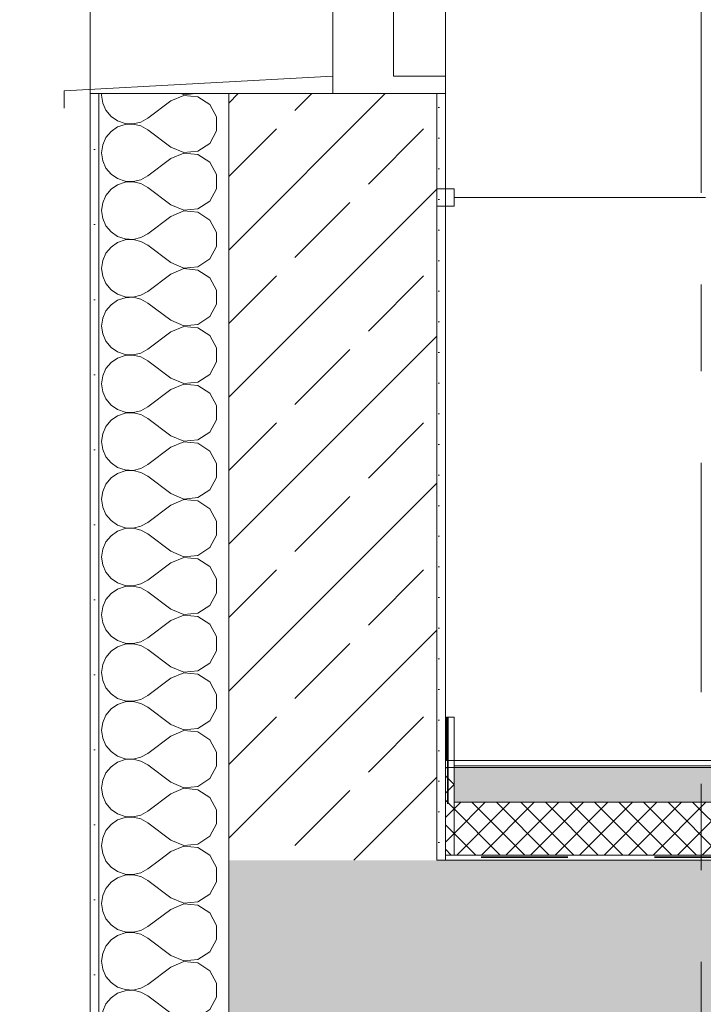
# Model space of a CAD drawing. Header units: metres. Extents: x -17.8 to 3.6, y -5.9 to 16.3.
# Tile 15 of 77: x -13.936 to -13.147, y 3.084 to 4.22. Entities that reach past the tile are written whole.
import ezdxf

# ---------------------------------------------------------------- set-up
doc = ezdxf.new("R2010")
doc.units = ezdxf.units.M
doc.header["$MEASUREMENT"] = 0
for name, pattern in [('Strichlinie doppelt', [0.546806, 0.264583, -0.105833, 0.070556, -0.105833]), ('Strichlinie eng', [0.115, 0.075, -0.04]), ('Wipeout_Contour', [1, 0, -1])]:
    doc.linetypes.add(name, pattern=pattern)
for name, color, linetype in [('152 - Bemaßung_ Beschriftung.Ausbau', 7, 'Continuous'), ('301 - Elemente.Linie', 7, 'Continuous'), ('451 - Universal.Achsen Raster', 7, 'Continuous'), ('603 - Struktur.Bodenplatte_ Decke Roh', 7, 'Continuous'), ('604 - Struktur.Wand Aussen', 7, 'Continuous'), ('605 - Struktur.Wand Innen', 7, 'Continuous'), ('650 - Abdeckung.Fußboden Aufbau', 7, 'Continuous')]:
    doc.layers.add(name, color=color, linetype=linetype)
doc.styles.add('ERSTELLTER_STIL_1', font='txt')
doc.dimstyles.new('ERSTELLTER_STIL__1', dxfattribs={"dimtxt": 0.1, "dimasz": 0.0532, "dimexe": 0.18, "dimexo": 0.0625, "dimgap": 0, "dimtad": 1, "dimzin": 0, "dimdsep": 46, "dimtxsty": 'ERSTELLTER_STIL_1', "dimblk": 'ARROWHEAD_2', "dimblk1": 'ARROWHEAD_2', "dimblk2": 'ARROWHEAD_2', "dimcen": 0.09, "dimse1": 1, "dimse2": 1, "dimclrd": 7, "dimclre": 7, "dimclrt": 7, "dimazin": 0, "dimtfac": 1, "dimtdec": 4, "dimtmove": 0, "dimatfit": 3, "dimfxl": 1, "dimtolj": 1, "dimtzin": 0, "dimarcsym": 0})
pattern_1 = [(45, (0, 0), (-0.014142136, 0.014142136), []), (135, (0, 0), (0.014142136, 0.014142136), [])]
pattern_2 = [(0, (0, 0), (0, 0.08660254), [0, -0.05]), (0, (0.025, 0.0433), (0, 0.08660254), [0, -0.05])]
pattern_3 = [(45, (0, 0), (-0.0848528, 0.0848528), []), (45, (-0.04243, 0.04243), (-0.0848528, 0.0848528), [0.09, -0.03])]

# ---------------------------------------------------------------- blocks, each defined once
blk = doc.blocks.new('*X2')
at = {"layer": '604 - Struktur.Wand Aussen', "color": 7, "linetype": 'Continuous', "lineweight": 5}
for p, q in [((-13.8371, 3.25), (-13.8367, 3.2491)), ((-13.8367, 3.2491), (-13.8308, 3.2421)), ((-13.8308, 3.2421), (-13.8232, 3.2369)), ((-13.7964, 3.2355), (-13.7883, 3.24)), ((-13.775, 3.25), (-13.7883, 3.24)), ((-13.7093, 3.2415), (-13.7139, 3.25)), ((-13.7093, 3.2252), (-13.7093, 3.2415)), ((-13.8232, 3.2298), (-13.8308, 3.2246)), ((-13.8232, 3.2369), (-13.8145, 3.2339)), ((-13.8145, 3.2328), (-13.8232, 3.2298)), ((-13.8145, 3.2339), (-13.8053, 3.2335)), ((-13.8053, 3.2332), (-13.8145, 3.2328)), ((-13.8053, 3.2335), (-13.7964, 3.2355)), ((-13.7964, 3.2311), (-13.8053, 3.2332)), ((-13.7883, 3.2267), (-13.7964, 3.2311)), ((-13.8367, 3.2175), (-13.8404, 3.2091)), ((-13.8308, 3.2246), (-13.8367, 3.2175)), ((-13.7617, 3.2067), (-13.7883, 3.2267)), ((-13.717, 3.2109), (-13.7093, 3.2252)), ((-13.8404, 3.2091), (-13.8417, 3.2)), ((-13.7617, 3.2067), (-13.7467, 3.2004)), ((-13.7305, 3.2019), (-13.717, 3.2109)), ((-13.8417, 3.2), (-13.8404, 3.1909)), ((-13.7467, 3.1996), (-13.7617, 3.1933)), ((-13.7467, 3.2004), (-13.7305, 3.2019)), ((-13.7305, 3.1981), (-13.7467, 3.1996)), ((-13.717, 3.1891), (-13.7305, 3.1981)), ((-13.8404, 3.1909), (-13.8367, 3.1825)), ((-13.7617, 3.1933), (-13.7883, 3.1733)), ((-13.7093, 3.1748), (-13.717, 3.1891)), ((-13.8367, 3.1825), (-13.8308, 3.1754)), ((-13.8308, 3.1754), (-13.8232, 3.1702)), ((-13.7964, 3.1689), (-13.7883, 3.1733)), ((-13.7093, 3.1585), (-13.7093, 3.1748)), ((-13.8232, 3.1631), (-13.8308, 3.1579)), ((-13.8232, 3.1702), (-13.8145, 3.1672)), ((-13.8145, 3.1661), (-13.8232, 3.1631)), ((-13.8145, 3.1672), (-13.8053, 3.1668)), ((-13.8053, 3.1665), (-13.8145, 3.1661)), ((-13.8053, 3.1668), (-13.7964, 3.1689)), ((-13.7964, 3.1645), (-13.8053, 3.1665)), ((-13.7883, 3.16), (-13.7964, 3.1645)), ((-13.8367, 3.1509), (-13.8404, 3.1424)), ((-13.8308, 3.1579), (-13.8367, 3.1509)), ((-13.7617, 3.14), (-13.7883, 3.16)), ((-13.717, 3.1442), (-13.7093, 3.1585)), ((-13.8404, 3.1424), (-13.8417, 3.1333)), ((-13.7617, 3.14), (-13.7467, 3.1337)), ((-13.7305, 3.1352), (-13.717, 3.1442)), ((-13.8417, 3.1333), (-13.8404, 3.1242)), ((-13.7617, 3.1267), (-13.7883, 3.1067)), ((-13.7467, 3.133), (-13.7617, 3.1267)), ((-13.7467, 3.1337), (-13.7305, 3.1352)), ((-13.7305, 3.1314), (-13.7467, 3.133)), ((-13.717, 3.1224), (-13.7305, 3.1314)), ((-13.8404, 3.1242), (-13.8367, 3.1158)), ((-13.8367, 3.1158), (-13.8308, 3.1087)), ((-13.7093, 3.1081), (-13.717, 3.1224)), ((-13.8308, 3.1087), (-13.8232, 3.1035)), ((-13.8232, 3.1035), (-13.8145, 3.1006)), ((-13.7964, 3.1022), (-13.7883, 3.1067)), ((-13.7093, 3.0919), (-13.7093, 3.1081)), ((-13.8232, 3.0965), (-13.8308, 3.0913)), ((-13.8145, 3.0994), (-13.8232, 3.0965)), ((-13.8145, 3.1006), (-13.8053, 3.1001)), ((-13.8053, 3.0999), (-13.8145, 3.0994)), ((-13.8053, 3.1001), (-13.7964, 3.1022)), ((-13.7964, 3.0978), (-13.8053, 3.0999)), ((-13.7883, 3.0933), (-13.7964, 3.0978)), ((-13.7617, 3.0733), (-13.7883, 3.0933)), ((-13.8367, 3.0842), (-13.8404, 3.0758)), ((-13.8308, 3.0913), (-13.8367, 3.0842)), ((-13.717, 3.0776), (-13.7093, 3.0919)), ((-13.8404, 3.0758), (-13.8417, 3.0667)), ((-13.7617, 3.0733), (-13.7467, 3.067)), ((-13.7305, 3.0686), (-13.717, 3.0776)), ((-13.8417, 3.0667), (-13.8404, 3.0576)), ((-13.7617, 3.06), (-13.7883, 3.04)), ((-13.7467, 3.0663), (-13.7617, 3.06)), ((-13.7467, 3.067), (-13.7305, 3.0686)), ((-13.7305, 3.0648), (-13.7467, 3.0663)), ((-13.717, 3.0558), (-13.7305, 3.0648)), ((-13.8404, 3.0576), (-13.8367, 3.0491)), ((-13.8367, 3.0491), (-13.8308, 3.0421)), ((-13.7093, 3.0415), (-13.717, 3.0558)), ((-13.8308, 3.0421), (-13.8232, 3.0369)), ((-13.8232, 3.0369), (-13.8145, 3.0339)), ((-13.8053, 3.0335), (-13.7964, 3.0355)), ((-13.7964, 3.0355), (-13.7883, 3.04)), ((-13.7093, 3.0252), (-13.7093, 3.0415)), ((-13.8308, 3.0246), (-13.8367, 3.0175)), ((-13.8232, 3.0298), (-13.8308, 3.0246)), ((-13.8145, 3.0328), (-13.8232, 3.0298)), ((-13.8145, 3.0339), (-13.8053, 3.0335)), ((-13.8053, 3.0332), (-13.8145, 3.0328)), ((-13.7964, 3.0311), (-13.8053, 3.0332)), ((-13.7883, 3.0267), (-13.7964, 3.0311)), ((-13.7617, 3.0067), (-13.7883, 3.0267)), ((-13.717, 3.0109), (-13.7093, 3.0252)), ((-13.8367, 3.0175), (-13.8404, 3.0091)), ((-13.8404, 3.0091), (-13.8417, 3)), ((-13.7617, 3.0067), (-13.7467, 3.0004)), ((-13.7467, 3.0004), (-13.7305, 3.0019)), ((-13.7305, 3.0019), (-13.717, 3.0109)), ((-13.8417, 3), (-13.8404, 2.9909)), ((-13.8404, 2.9909), (-13.8367, 2.9825)), ((-13.7617, 2.9933), (-13.7883, 2.9733)), ((-13.7467, 2.9996), (-13.7617, 2.9933)), ((-13.7305, 2.9981), (-13.7467, 2.9996)), ((-13.717, 2.9891), (-13.7305, 2.9981)), ((-13.8367, 2.9825), (-13.8308, 2.9754)), ((-13.7093, 2.9748), (-13.717, 2.9891)), ((-13.8308, 2.9754), (-13.8232, 2.9702)), ((-13.8232, 2.9702), (-13.8145, 2.9672)), ((-13.8145, 2.9672), (-13.8053, 2.9668)), ((-13.8053, 2.9668), (-13.7964, 2.9689)), ((-13.7964, 2.9689), (-13.7883, 2.9733)), ((-13.7093, 2.9585), (-13.7093, 2.9748)), ((-13.8308, 2.9579), (-13.8367, 2.9509)), ((-13.8232, 2.9631), (-13.8308, 2.9579)), ((-13.8145, 2.9661), (-13.8232, 2.9631)), ((-13.8053, 2.9665), (-13.8145, 2.9661)), ((-13.7964, 2.9645), (-13.8053, 2.9665)), ((-13.7883, 2.96), (-13.7964, 2.9645)), ((-13.7617, 2.94), (-13.7883, 2.96)), ((-13.717, 2.9442), (-13.7093, 2.9585)), ((-13.8367, 2.9509), (-13.8404, 2.9424)), ((-13.7305, 2.9352), (-13.717, 2.9442)), ((-13.8404, 2.9424), (-13.8417, 2.9333)), ((-13.8417, 2.9333), (-13.8404, 2.9242)), ((-13.7617, 2.94), (-13.7467, 2.9337)), ((-13.7467, 2.933), (-13.7617, 2.9267)), ((-13.7467, 2.9337), (-13.7305, 2.9352)), ((-13.7305, 2.9314), (-13.7467, 2.933)), ((-13.8404, 2.9242), (-13.8367, 2.9158)), ((-13.7617, 2.9267), (-13.7883, 2.9067)), ((-13.717, 2.9224), (-13.7305, 2.9314)), ((-13.7093, 2.9081), (-13.717, 2.9224)), ((-13.8367, 2.9158), (-13.8308, 2.9087)), ((-13.8308, 2.9087), (-13.8232, 2.9035)), ((-13.8232, 2.9035), (-13.8145, 2.9006)), ((-13.8145, 2.8994), (-13.8232, 2.8965)), ((-13.8145, 2.9006), (-13.8053, 2.9001)), ((-13.8053, 2.8999), (-13.8145, 2.8994)), ((-13.8053, 2.9001), (-13.7964, 2.9022)), ((-13.7964, 2.8978), (-13.8053, 2.8999)), ((-13.7964, 2.9022), (-13.7883, 2.9067)), ((-13.7093, 2.8919), (-13.7093, 2.9081)), ((-13.8308, 2.8913), (-13.8367, 2.8842)), ((-13.8232, 2.8965), (-13.8308, 2.8913)), ((-13.7883, 2.8933), (-13.7964, 2.8978)), ((-13.7617, 2.8733), (-13.7883, 2.8933)), ((-13.717, 2.8776), (-13.7093, 2.8919)), ((-13.8367, 2.8842), (-13.8404, 2.8758)), ((-13.7305, 2.8686), (-13.717, 2.8776)), ((-13.8404, 2.8758), (-13.8417, 2.8667)), ((-13.8417, 2.8667), (-13.8404, 2.8576)), ((-13.7617, 2.8733), (-13.7467, 2.867)), ((-13.7467, 2.8663), (-13.7617, 2.86)), ((-13.7467, 2.867), (-13.7305, 2.8686)), ((-13.7305, 2.8648), (-13.7467, 2.8663)), ((-13.717, 2.8558), (-13.7305, 2.8648)), ((-13.8404, 2.8576), (-13.8367, 2.8491)), ((-13.7617, 2.86), (-13.7883, 2.84)), ((-13.7093, 2.8415), (-13.717, 2.8558)), ((-13.8367, 2.8491), (-13.8308, 2.8421)), ((-13.8308, 2.8421), (-13.8232, 2.8369)), ((-13.8232, 2.8369), (-13.8145, 2.8339)), ((-13.8145, 2.8328), (-13.8232, 2.8298)), ((-13.8145, 2.8339), (-13.8053, 2.8335)), ((-13.8053, 2.8332), (-13.8145, 2.8328)), ((-13.8053, 2.8335), (-13.7964, 2.8355)), ((-13.7964, 2.8311), (-13.8053, 2.8332)), ((-13.7964, 2.8355), (-13.7883, 2.84)), ((-13.7883, 2.8267), (-13.7964, 2.8311)), ((-13.7093, 2.8252), (-13.7093, 2.8415)), ((-13.8308, 2.8246), (-13.8367, 2.8175)), ((-13.8232, 2.8298), (-13.8308, 2.8246)), ((-13.7617, 2.8067), (-13.7883, 2.8267)), ((-13.717, 2.8109), (-13.7093, 2.8252)), ((-13.8404, 2.8091), (-13.8417, 2.8)), ((-13.8367, 2.8175), (-13.8404, 2.8091)), ((-13.7305, 2.8019), (-13.717, 2.8109)), ((-13.8417, 2.8), (-13.8404, 2.7909)), ((-13.7617, 2.8067), (-13.7467, 2.8004)), ((-13.7467, 2.7996), (-13.7617, 2.7933)), ((-13.7467, 2.8004), (-13.7305, 2.8019)), ((-13.7305, 2.7981), (-13.7467, 2.7996)), ((-13.717, 2.7891), (-13.7305, 2.7981)), ((-13.8404, 2.7909), (-13.8367, 2.7825)), ((-13.7617, 2.7933), (-13.7883, 2.7733)), ((-13.7093, 2.7748), (-13.717, 2.7891)), ((-13.8367, 2.7825), (-13.8308, 2.7754)), ((-13.8308, 2.7754), (-13.8232, 2.7702)), ((-13.7093, 2.7585), (-13.7093, 2.7748)), ((-13.8232, 2.7631), (-13.8308, 2.7579)), ((-13.8232, 2.7702), (-13.8145, 2.7672)), ((-13.8145, 2.7661), (-13.8232, 2.7631)), ((-13.8145, 2.7672), (-13.8053, 2.7668)), ((-13.8053, 2.7665), (-13.8145, 2.7661)), ((-13.8053, 2.7668), (-13.7964, 2.7689)), ((-13.7964, 2.7645), (-13.8053, 2.7665)), ((-13.7964, 2.7689), (-13.7883, 2.7733)), ((-13.7883, 2.76), (-13.7964, 2.7645)), ((-13.8308, 2.7579), (-13.8367, 2.7509)), ((-13.7617, 2.74), (-13.7883, 2.76)), ((-13.717, 2.7442), (-13.7093, 2.7585)), ((-13.8404, 2.7424), (-13.8417, 2.7333)), ((-13.8367, 2.7509), (-13.8404, 2.7424)), ((-13.7617, 2.74), (-13.7467, 2.7337)), ((-13.7305, 2.7352), (-13.717, 2.7442)), ((-13.8417, 2.7333), (-13.8404, 2.7242)), ((-13.7467, 2.733), (-13.7617, 2.7267)), ((-13.7467, 2.7337), (-13.7305, 2.7352)), ((-13.7305, 2.7314), (-13.7467, 2.733)), ((-13.717, 2.7224), (-13.7305, 2.7314)), ((-13.8404, 2.7242), (-13.8367, 2.7158)), ((-13.7617, 2.7267), (-13.7883, 2.7067)), ((-13.7093, 2.7081), (-13.717, 2.7224)), ((-13.8367, 2.7158), (-13.8308, 2.7087)), ((-13.8308, 2.7087), (-13.8232, 2.7035)), ((-13.7964, 2.7022), (-13.7883, 2.7067)), ((-13.7093, 2.6919), (-13.7093, 2.7081)), ((-13.8232, 2.6965), (-13.8308, 2.6913)), ((-13.8232, 2.7035), (-13.8145, 2.7006)), ((-13.8145, 2.6994), (-13.8232, 2.6965)), ((-13.8145, 2.7006), (-13.8053, 2.7001)), ((-13.8053, 2.6999), (-13.8145, 2.6994)), ((-13.8053, 2.7001), (-13.7964, 2.7022)), ((-13.7964, 2.6978), (-13.8053, 2.6999)), ((-13.7883, 2.6933), (-13.7964, 2.6978)), ((-13.8367, 2.6842), (-13.8385, 2.68)), ((-13.8308, 2.6913), (-13.8367, 2.6842)), ((-13.7706, 2.68), (-13.7883, 2.6933)), ((-13.7157, 2.68), (-13.7093, 2.6919))]:
    blk.add_line(p, q, dxfattribs=at)
blk = doc.blocks.new('*X5')
at = {"layer": '604 - Struktur.Wand Aussen', "color": 7, "linetype": 'Continuous', "lineweight": 5}
for p, q in [((-13.8414, 4.135), (-13.8417, 4.1333)), ((-13.8417, 4.1333), (-13.8404, 4.1242)), ((-13.7617, 4.1267), (-13.7883, 4.1067)), ((-13.7467, 4.133), (-13.7617, 4.1267)), ((-13.7498, 4.135), (-13.7467, 4.1337)), ((-13.7467, 4.1337), (-13.7332, 4.135)), ((-13.7305, 4.1314), (-13.7467, 4.133)), ((-13.717, 4.1224), (-13.7305, 4.1314)), ((-13.8404, 4.1242), (-13.8367, 4.1158)), ((-13.8367, 4.1158), (-13.8308, 4.1087)), ((-13.7093, 4.1081), (-13.717, 4.1224)), ((-13.8308, 4.1087), (-13.8232, 4.1035)), ((-13.7964, 4.1022), (-13.7883, 4.1067)), ((-13.7093, 4.0919), (-13.7093, 4.1081)), ((-13.8232, 4.0965), (-13.8308, 4.0913)), ((-13.8232, 4.1035), (-13.8145, 4.1006)), ((-13.8145, 4.0994), (-13.8232, 4.0965)), ((-13.8145, 4.1006), (-13.8053, 4.1001)), ((-13.8053, 4.0999), (-13.8145, 4.0994)), ((-13.8053, 4.1001), (-13.7964, 4.1022)), ((-13.7964, 4.0978), (-13.8053, 4.0999)), ((-13.7883, 4.0933), (-13.7964, 4.0978)), ((-13.7617, 4.0733), (-13.7883, 4.0933)), ((-13.8367, 4.0842), (-13.8404, 4.0758)), ((-13.8308, 4.0913), (-13.8367, 4.0842)), ((-13.717, 4.0776), (-13.7093, 4.0919)), ((-13.8404, 4.0758), (-13.8417, 4.0667)), ((-13.7617, 4.0733), (-13.7467, 4.067)), ((-13.7305, 4.0686), (-13.717, 4.0776)), ((-13.8417, 4.0667), (-13.8404, 4.0576)), ((-13.7617, 4.06), (-13.7883, 4.04)), ((-13.7467, 4.0663), (-13.7617, 4.06)), ((-13.7467, 4.067), (-13.7305, 4.0686)), ((-13.7305, 4.0648), (-13.7467, 4.0663)), ((-13.717, 4.0558), (-13.7305, 4.0648)), ((-13.8404, 4.0576), (-13.8367, 4.0491)), ((-13.8367, 4.0491), (-13.8308, 4.0421)), ((-13.7093, 4.0415), (-13.717, 4.0558)), ((-13.8308, 4.0421), (-13.8232, 4.0369)), ((-13.8232, 4.0369), (-13.8145, 4.0339)), ((-13.8053, 4.0335), (-13.7964, 4.0355)), ((-13.7964, 4.0355), (-13.7883, 4.04)), ((-13.7093, 4.0252), (-13.7093, 4.0415)), ((-13.8308, 4.0246), (-13.8367, 4.0175)), ((-13.8232, 4.0298), (-13.8308, 4.0246)), ((-13.8145, 4.0328), (-13.8232, 4.0298)), ((-13.8145, 4.0339), (-13.8053, 4.0335)), ((-13.8053, 4.0332), (-13.8145, 4.0328)), ((-13.7964, 4.0311), (-13.8053, 4.0332)), ((-13.7883, 4.0267), (-13.7964, 4.0311)), ((-13.7617, 4.0067), (-13.7883, 4.0267)), ((-13.717, 4.0109), (-13.7093, 4.0252)), ((-13.8367, 4.0175), (-13.8404, 4.0091)), ((-13.8404, 4.0091), (-13.8417, 4)), ((-13.7617, 4.0067), (-13.7467, 4.0004)), ((-13.7467, 4.0004), (-13.7305, 4.0019)), ((-13.7305, 4.0019), (-13.717, 4.0109)), ((-13.8417, 4), (-13.8404, 3.9909)), ((-13.8404, 3.9909), (-13.8367, 3.9825)), ((-13.7617, 3.9933), (-13.7883, 3.9733)), ((-13.7467, 3.9996), (-13.7617, 3.9933)), ((-13.7305, 3.9981), (-13.7467, 3.9996)), ((-13.717, 3.9891), (-13.7305, 3.9981)), ((-13.8367, 3.9825), (-13.8308, 3.9754)), ((-13.7093, 3.9748), (-13.717, 3.9891)), ((-13.8308, 3.9754), (-13.8232, 3.9702)), ((-13.8232, 3.9702), (-13.8145, 3.9672)), ((-13.8145, 3.9672), (-13.8053, 3.9668)), ((-13.8053, 3.9668), (-13.7964, 3.9689)), ((-13.7964, 3.9689), (-13.7883, 3.9733)), ((-13.7093, 3.9585), (-13.7093, 3.9748)), ((-13.8308, 3.9579), (-13.8367, 3.9509)), ((-13.8232, 3.9631), (-13.8308, 3.9579)), ((-13.8145, 3.9661), (-13.8232, 3.9631)), ((-13.8053, 3.9665), (-13.8145, 3.9661)), ((-13.7964, 3.9645), (-13.8053, 3.9665)), ((-13.7883, 3.96), (-13.7964, 3.9645)), ((-13.7617, 3.94), (-13.7883, 3.96)), ((-13.717, 3.9442), (-13.7093, 3.9585)), ((-13.8367, 3.9509), (-13.8404, 3.9424)), ((-13.8404, 3.9424), (-13.8417, 3.9333)), ((-13.8417, 3.9333), (-13.8404, 3.9242)), ((-13.7617, 3.94), (-13.7467, 3.9337)), ((-13.7467, 3.9337), (-13.7305, 3.9352)), ((-13.7305, 3.9352), (-13.717, 3.9442)), ((-13.8404, 3.9242), (-13.8367, 3.9158)), ((-13.7617, 3.9267), (-13.7883, 3.9067)), ((-13.7467, 3.933), (-13.7617, 3.9267)), ((-13.7305, 3.9314), (-13.7467, 3.933)), ((-13.717, 3.9224), (-13.7305, 3.9314)), ((-13.7093, 3.9081), (-13.717, 3.9224)), ((-13.8367, 3.9158), (-13.8308, 3.9087)), ((-13.8308, 3.9087), (-13.8232, 3.9035)), ((-13.8232, 3.9035), (-13.8145, 3.9006)), ((-13.8145, 3.8994), (-13.8232, 3.8965)), ((-13.8145, 3.9006), (-13.8053, 3.9001)), ((-13.8053, 3.8999), (-13.8145, 3.8994)), ((-13.8053, 3.9001), (-13.7964, 3.9022)), ((-13.7964, 3.8978), (-13.8053, 3.8999)), ((-13.7964, 3.9022), (-13.7883, 3.9067)), ((-13.7093, 3.8919), (-13.7093, 3.9081)), ((-13.8308, 3.8913), (-13.8367, 3.8842)), ((-13.8232, 3.8965), (-13.8308, 3.8913)), ((-13.7883, 3.8933), (-13.7964, 3.8978)), ((-13.7617, 3.8733), (-13.7883, 3.8933)), ((-13.717, 3.8776), (-13.7093, 3.8919)), ((-13.8367, 3.8842), (-13.8404, 3.8758)), ((-13.7305, 3.8686), (-13.717, 3.8776)), ((-13.8404, 3.8758), (-13.8417, 3.8667)), ((-13.8417, 3.8667), (-13.8404, 3.8576)), ((-13.7617, 3.8733), (-13.7467, 3.867)), ((-13.7467, 3.8663), (-13.7617, 3.86)), ((-13.7467, 3.867), (-13.7305, 3.8686)), ((-13.7305, 3.8648), (-13.7467, 3.8663)), ((-13.8404, 3.8576), (-13.8367, 3.8491)), ((-13.7617, 3.86), (-13.7883, 3.84)), ((-13.717, 3.8558), (-13.7305, 3.8648)), ((-13.7093, 3.8415), (-13.717, 3.8558)), ((-13.8367, 3.8491), (-13.8308, 3.8421)), ((-13.8308, 3.8421), (-13.8232, 3.8369)), ((-13.8232, 3.8369), (-13.8145, 3.8339)), ((-13.8145, 3.8328), (-13.8232, 3.8298)), ((-13.8145, 3.8339), (-13.8053, 3.8335)), ((-13.8053, 3.8332), (-13.8145, 3.8328)), ((-13.8053, 3.8335), (-13.7964, 3.8355)), ((-13.7964, 3.8311), (-13.8053, 3.8332)), ((-13.7964, 3.8355), (-13.7883, 3.84)), ((-13.7883, 3.8267), (-13.7964, 3.8311)), ((-13.7093, 3.8252), (-13.7093, 3.8415)), ((-13.8308, 3.8246), (-13.8367, 3.8175)), ((-13.8232, 3.8298), (-13.8308, 3.8246)), ((-13.7617, 3.8067), (-13.7883, 3.8267)), ((-13.717, 3.8109), (-13.7093, 3.8252)), ((-13.8404, 3.8091), (-13.8417, 3.8)), ((-13.8367, 3.8175), (-13.8404, 3.8091)), ((-13.7305, 3.8019), (-13.717, 3.8109)), ((-13.8417, 3.8), (-13.8404, 3.7909)), ((-13.7617, 3.8067), (-13.7467, 3.8004)), ((-13.7467, 3.7996), (-13.7617, 3.7933)), ((-13.7467, 3.8004), (-13.7305, 3.8019)), ((-13.7305, 3.7981), (-13.7467, 3.7996)), ((-13.717, 3.7891), (-13.7305, 3.7981)), ((-13.8404, 3.7909), (-13.8367, 3.7825)), ((-13.7617, 3.7933), (-13.7883, 3.7733)), ((-13.7093, 3.7748), (-13.717, 3.7891)), ((-13.8367, 3.7825), (-13.8308, 3.7754)), ((-13.8308, 3.7754), (-13.8232, 3.7702)), ((-13.7093, 3.7585), (-13.7093, 3.7748)), ((-13.8232, 3.7631), (-13.8308, 3.7579)), ((-13.8232, 3.7702), (-13.8145, 3.7672)), ((-13.8145, 3.7661), (-13.8232, 3.7631)), ((-13.8145, 3.7672), (-13.8053, 3.7668)), ((-13.8053, 3.7665), (-13.8145, 3.7661)), ((-13.8053, 3.7668), (-13.7964, 3.7689)), ((-13.7964, 3.7645), (-13.8053, 3.7665)), ((-13.7964, 3.7689), (-13.7883, 3.7733)), ((-13.7883, 3.76), (-13.7964, 3.7645)), ((-13.8308, 3.7579), (-13.8367, 3.7509)), ((-13.7617, 3.74), (-13.7883, 3.76)), ((-13.717, 3.7442), (-13.7093, 3.7585)), ((-13.8404, 3.7424), (-13.8417, 3.7333)), ((-13.8367, 3.7509), (-13.8404, 3.7424)), ((-13.7617, 3.74), (-13.7467, 3.7337)), ((-13.7305, 3.7352), (-13.717, 3.7442)), ((-13.8417, 3.7333), (-13.8404, 3.7242)), ((-13.7467, 3.733), (-13.7617, 3.7267)), ((-13.7467, 3.7337), (-13.7305, 3.7352)), ((-13.7305, 3.7314), (-13.7467, 3.733)), ((-13.717, 3.7224), (-13.7305, 3.7314)), ((-13.8404, 3.7242), (-13.8367, 3.7158)), ((-13.7617, 3.7267), (-13.7883, 3.7067)), ((-13.7093, 3.7081), (-13.717, 3.7224)), ((-13.8367, 3.7158), (-13.8308, 3.7087)), ((-13.8308, 3.7087), (-13.8232, 3.7035)), ((-13.7964, 3.7022), (-13.7883, 3.7067)), ((-13.7093, 3.6919), (-13.7093, 3.7081)), ((-13.8232, 3.6965), (-13.8308, 3.6913)), ((-13.8232, 3.7035), (-13.8145, 3.7006)), ((-13.8145, 3.6994), (-13.8232, 3.6965)), ((-13.8145, 3.7006), (-13.8053, 3.7001)), ((-13.8053, 3.6999), (-13.8145, 3.6994)), ((-13.8053, 3.7001), (-13.7964, 3.7022)), ((-13.7964, 3.6978), (-13.8053, 3.6999)), ((-13.7883, 3.6933), (-13.7964, 3.6978)), ((-13.8367, 3.6842), (-13.8404, 3.6758)), ((-13.8308, 3.6913), (-13.8367, 3.6842)), ((-13.7617, 3.6733), (-13.7883, 3.6933)), ((-13.717, 3.6776), (-13.7093, 3.6919)), ((-13.8404, 3.6758), (-13.8417, 3.6667)), ((-13.7617, 3.6733), (-13.7467, 3.667)), ((-13.7305, 3.6686), (-13.717, 3.6776)), ((-13.8417, 3.6667), (-13.8404, 3.6576)), ((-13.7467, 3.6663), (-13.7617, 3.66)), ((-13.7467, 3.667), (-13.7305, 3.6686)), ((-13.7305, 3.6648), (-13.7467, 3.6663)), ((-13.717, 3.6558), (-13.7305, 3.6648)), ((-13.8404, 3.6576), (-13.8367, 3.6491)), ((-13.8367, 3.6491), (-13.8308, 3.6421)), ((-13.7617, 3.66), (-13.7883, 3.64)), ((-13.7093, 3.6415), (-13.717, 3.6558)), ((-13.8308, 3.6421), (-13.8232, 3.6369)), ((-13.7964, 3.6355), (-13.7883, 3.64)), ((-13.7093, 3.6252), (-13.7093, 3.6415)), ((-13.8232, 3.6298), (-13.8308, 3.6246)), ((-13.8232, 3.6369), (-13.8145, 3.6339)), ((-13.8145, 3.6328), (-13.8232, 3.6298)), ((-13.8145, 3.6339), (-13.8053, 3.6335)), ((-13.8053, 3.6332), (-13.8145, 3.6328)), ((-13.8053, 3.6335), (-13.7964, 3.6355)), ((-13.7964, 3.6311), (-13.8053, 3.6332)), ((-13.7883, 3.6267), (-13.7964, 3.6311)), ((-13.7617, 3.6067), (-13.7883, 3.6267)), ((-13.8367, 3.6175), (-13.8404, 3.6091)), ((-13.8308, 3.6246), (-13.8367, 3.6175)), ((-13.717, 3.6109), (-13.7093, 3.6252)), ((-13.8404, 3.6091), (-13.8417, 3.6)), ((-13.7617, 3.6067), (-13.7467, 3.6004)), ((-13.7305, 3.6019), (-13.717, 3.6109)), ((-13.8417, 3.6), (-13.8404, 3.5909)), ((-13.7617, 3.5933), (-13.7883, 3.5733)), ((-13.7467, 3.5996), (-13.7617, 3.5933)), ((-13.7467, 3.6004), (-13.7305, 3.6019)), ((-13.7305, 3.5981), (-13.7467, 3.5996)), ((-13.717, 3.5891), (-13.7305, 3.5981)), ((-13.8404, 3.5909), (-13.8367, 3.5825)), ((-13.8367, 3.5825), (-13.8308, 3.5754)), ((-13.7093, 3.5748), (-13.717, 3.5891)), ((-13.8308, 3.5754), (-13.8232, 3.5702)), ((-13.8232, 3.5702), (-13.8145, 3.5672)), ((-13.7964, 3.5689), (-13.7883, 3.5733)), ((-13.7093, 3.5585), (-13.7093, 3.5748)), ((-13.8232, 3.5631), (-13.8308, 3.5579)), ((-13.8145, 3.5661), (-13.8232, 3.5631)), ((-13.8145, 3.5672), (-13.8053, 3.5668)), ((-13.8053, 3.5665), (-13.8145, 3.5661)), ((-13.8053, 3.5668), (-13.7964, 3.5689)), ((-13.7964, 3.5645), (-13.8053, 3.5665)), ((-13.7883, 3.56), (-13.7964, 3.5645)), ((-13.7617, 3.54), (-13.7883, 3.56)), ((-13.717, 3.5442), (-13.7093, 3.5585)), ((-13.8367, 3.5509), (-13.8404, 3.5424)), ((-13.8308, 3.5579), (-13.8367, 3.5509)), ((-13.8404, 3.5424), (-13.8417, 3.5333)), ((-13.7617, 3.54), (-13.7467, 3.5337)), ((-13.7467, 3.5337), (-13.7305, 3.5352)), ((-13.7305, 3.5352), (-13.717, 3.5442)), ((-13.8417, 3.5333), (-13.8404, 3.5242)), ((-13.8404, 3.5242), (-13.8367, 3.5158)), ((-13.7617, 3.5267), (-13.7883, 3.5067)), ((-13.7467, 3.533), (-13.7617, 3.5267)), ((-13.7305, 3.5314), (-13.7467, 3.533)), ((-13.717, 3.5224), (-13.7305, 3.5314)), ((-13.8367, 3.5158), (-13.8308, 3.5087)), ((-13.7093, 3.5081), (-13.717, 3.5224)), ((-13.8308, 3.5087), (-13.8232, 3.5035)), ((-13.8232, 3.5035), (-13.8145, 3.5006)), ((-13.8053, 3.5001), (-13.7964, 3.5022)), ((-13.7964, 3.5022), (-13.7883, 3.5067)), ((-13.7093, 3.4919), (-13.7093, 3.5081)), ((-13.8308, 3.4913), (-13.8367, 3.4842)), ((-13.8232, 3.4965), (-13.8308, 3.4913)), ((-13.8145, 3.4994), (-13.8232, 3.4965)), ((-13.8145, 3.5006), (-13.8053, 3.5001)), ((-13.8053, 3.4999), (-13.8145, 3.4994)), ((-13.7964, 3.4978), (-13.8053, 3.4999)), ((-13.7883, 3.4933), (-13.7964, 3.4978)), ((-13.7617, 3.4733), (-13.7883, 3.4933)), ((-13.717, 3.4776), (-13.7093, 3.4919)), ((-13.8367, 3.4842), (-13.8404, 3.4758)), ((-13.8404, 3.4758), (-13.8417, 3.4667)), ((-13.7617, 3.4733), (-13.7467, 3.467)), ((-13.7467, 3.467), (-13.7305, 3.4686)), ((-13.7305, 3.4686), (-13.717, 3.4776)), ((-13.8417, 3.4667), (-13.8404, 3.4576)), ((-13.8404, 3.4576), (-13.8367, 3.4491)), ((-13.7617, 3.46), (-13.7883, 3.44)), ((-13.7467, 3.4663), (-13.7617, 3.46)), ((-13.7305, 3.4648), (-13.7467, 3.4663)), ((-13.717, 3.4558), (-13.7305, 3.4648)), ((-13.7093, 3.4415), (-13.717, 3.4558)), ((-13.8367, 3.4491), (-13.8308, 3.4421)), ((-13.8308, 3.4421), (-13.8232, 3.4369)), ((-13.8232, 3.4369), (-13.8145, 3.4339)), ((-13.8145, 3.4339), (-13.8053, 3.4335)), ((-13.8053, 3.4332), (-13.8145, 3.4328)), ((-13.8053, 3.4335), (-13.7964, 3.4355)), ((-13.7964, 3.4311), (-13.8053, 3.4332)), ((-13.7964, 3.4355), (-13.7883, 3.44)), ((-13.7093, 3.4252), (-13.7093, 3.4415)), ((-13.8308, 3.4246), (-13.8367, 3.4175)), ((-13.8232, 3.4298), (-13.8308, 3.4246)), ((-13.8145, 3.4328), (-13.8232, 3.4298)), ((-13.7883, 3.4267), (-13.7964, 3.4311)), ((-13.7617, 3.4067), (-13.7883, 3.4267)), ((-13.717, 3.4109), (-13.7093, 3.4252)), ((-13.8367, 3.4175), (-13.8404, 3.4091)), ((-13.7305, 3.4019), (-13.717, 3.4109)), ((-13.8404, 3.4091), (-13.8417, 3.4)), ((-13.8417, 3.4), (-13.8404, 3.3909)), ((-13.7617, 3.4067), (-13.7467, 3.4004)), ((-13.7467, 3.3996), (-13.7617, 3.3933)), ((-13.7467, 3.4004), (-13.7305, 3.4019)), ((-13.7305, 3.3981), (-13.7467, 3.3996)), ((-13.8404, 3.3909), (-13.8367, 3.3825)), ((-13.7617, 3.3933), (-13.7883, 3.3733)), ((-13.717, 3.3891), (-13.7305, 3.3981)), ((-13.7093, 3.3748), (-13.717, 3.3891)), ((-13.8367, 3.3825), (-13.8308, 3.3754)), ((-13.8308, 3.3754), (-13.8232, 3.3702)), ((-13.8232, 3.3702), (-13.8145, 3.3672)), ((-13.8145, 3.3661), (-13.8232, 3.3631)), ((-13.8145, 3.3672), (-13.8053, 3.3668)), ((-13.8053, 3.3665), (-13.8145, 3.3661)), ((-13.8053, 3.3668), (-13.7964, 3.3689)), ((-13.7964, 3.3645), (-13.8053, 3.3665)), ((-13.7964, 3.3689), (-13.7883, 3.3733)), ((-13.7093, 3.3585), (-13.7093, 3.3748)), ((-13.8308, 3.3579), (-13.8367, 3.3509)), ((-13.8232, 3.3631), (-13.8308, 3.3579)), ((-13.7883, 3.36), (-13.7964, 3.3645)), ((-13.7617, 3.34), (-13.7883, 3.36)), ((-13.717, 3.3442), (-13.7093, 3.3585)), ((-13.8404, 3.3424), (-13.8417, 3.3333)), ((-13.8367, 3.3509), (-13.8404, 3.3424)), ((-13.7305, 3.3352), (-13.717, 3.3442)), ((-13.8417, 3.3333), (-13.8404, 3.3242)), ((-13.7617, 3.34), (-13.7467, 3.3337)), ((-13.7467, 3.333), (-13.7617, 3.3267)), ((-13.7467, 3.3337), (-13.7305, 3.3352)), ((-13.7305, 3.3314), (-13.7467, 3.333)), ((-13.717, 3.3224), (-13.7305, 3.3314)), ((-13.8404, 3.3242), (-13.8367, 3.3158)), ((-13.7617, 3.3267), (-13.7883, 3.3067)), ((-13.7093, 3.3081), (-13.717, 3.3224)), ((-13.8367, 3.3158), (-13.8308, 3.3087)), ((-13.8308, 3.3087), (-13.8232, 3.3035)), ((-13.7093, 3.2919), (-13.7093, 3.3081)), ((-13.8232, 3.3035), (-13.8145, 3.3006)), ((-13.8145, 3.2994), (-13.8232, 3.2965)), ((-13.8145, 3.3006), (-13.8053, 3.3001)), ((-13.8053, 3.2999), (-13.8145, 3.2994)), ((-13.8053, 3.3001), (-13.7964, 3.3022)), ((-13.7964, 3.2978), (-13.8053, 3.2999)), ((-13.7964, 3.3022), (-13.7883, 3.3067)), ((-13.7883, 3.2933), (-13.7964, 3.2978)), ((-13.8308, 3.2913), (-13.8367, 3.2842)), ((-13.8232, 3.2965), (-13.8308, 3.2913)), ((-13.7617, 3.2733), (-13.7883, 3.2933)), ((-13.717, 3.2776), (-13.7093, 3.2919)), ((-13.8404, 3.2758), (-13.8417, 3.2667)), ((-13.8367, 3.2842), (-13.8404, 3.2758)), ((-13.7305, 3.2686), (-13.717, 3.2776)), ((-13.8417, 3.2667), (-13.8404, 3.2576)), ((-13.7617, 3.2733), (-13.7467, 3.267)), ((-13.7467, 3.2663), (-13.7617, 3.26)), ((-13.7467, 3.267), (-13.7305, 3.2686)), ((-13.7305, 3.2648), (-13.7467, 3.2663)), ((-13.717, 3.2558), (-13.7305, 3.2648)), ((-13.8404, 3.2576), (-13.8371, 3.25)), ((-13.7617, 3.26), (-13.775, 3.25)), ((-13.7139, 3.25), (-13.717, 3.2558))]:
    blk.add_line(p, q, dxfattribs=at)
blk = doc.blocks.new('*D92')
at = {"layer": '152 - Bemaßung_ Beschriftung.Ausbau', "color": 7, "linetype": 'Continuous', "lineweight": 5}
for p, q in [((-14.855, 0), (-14.855, 13.3199)), ((-14.89, 0.0202), (-14.82, -0.0202)), ((-14.8025, 0), (-14.9075, 0)), ((-14.855, -1.75), (-14.855, 0)), ((-14.89, -1.7298), (-14.82, -1.7702)), ((-14.8025, -1.75), (-14.9075, -1.75))]:
    blk.add_line(p, q, dxfattribs=at)
at = {"color": 254, "linetype": 'Wipeout_Contour', "lineweight": 0, "ltscale": 59.837338}
blk.add_wipeout([(-14.8563, -1.0268), (-14.8563, -0.7232), (-14.9938, -0.7232), (-14.9938, -1.0268)], dxfattribs=at).dxf.layer = '152 - Bemaßung_ Beschriftung.Ausbau'
at = {"layer": '152 - Bemaßung_ Beschriftung.Ausbau', "color": 7, "lineweight": 5, "insert": (-14.875, -1.008), "char_height": 0.1, "attachment_point": 7, "rotation": 90, "style": 'ERSTELLTER_STIL_1'}
blk.add_mtext('\\A1;{\\pql;\\fArial|b0|i0|c0|p38;1,75}', dxfattribs=at)
blk = doc.blocks.new('ARROWHEAD_2')
at = {"color": 0, "linetype": 'Continuous', "lineweight": 0}
for p, q in [((-0.378, -0.655), (0.378, 0.655)), ((0, 0), (-1, 0))]:
    blk.add_line(p, q, dxfattribs=at)
blk = doc.blocks.new('*D93')
at = {"layer": '152 - Bemaßung_ Beschriftung.Ausbau', "color": 7, "linetype": 'Continuous', "lineweight": 5}
for p, q in [((-14.855, 13.3199), (-14.855, 13.3541)), ((-14.82, 13.2997), (-14.89, 13.3401)), ((-14.8025, 13.3199), (-14.9075, 13.3199)), ((-14.855, 0), (-14.855, 13.3199)), ((-14.89, 0.0202), (-14.82, -0.0202))]:
    blk.add_line(p, q, dxfattribs=at)
at = {"color": 254, "linetype": 'Wipeout_Contour', "lineweight": 0, "ltscale": 65.424627}
blk.add_wipeout([(-14.8563, 6.4201), (-14.8563, 6.8997), (-14.9938, 6.8997), (-14.9938, 6.4201)], dxfattribs=at).dxf.layer = '152 - Bemaßung_ Beschriftung.Ausbau'
at = {"layer": '152 - Bemaßung_ Beschriftung.Ausbau', "color": 7, "lineweight": 5, "insert": (-14.8556, 6.4389), "char_height": 0.1, "attachment_point": 7, "rotation": 90, "style": 'ERSTELLTER_STIL_1'}
blk.add_mtext('\\A1;{\\pql;\\fArial|b0|i0|c0|p38;13,31\\fArial|b0|i0|c0|p38;\\A1{\\H.66x;\\S99^  ;}}', dxfattribs=at)
blk = doc.blocks.new('*D98')
at = {"layer": '152 - Bemaßung_ Beschriftung.Ausbau', "color": 7, "linetype": 'Continuous', "lineweight": 5}
for p, q in [((-14.39, 3.3852), (-14.32, 3.3448)), ((-14.3025, 3.365), (-14.4075, 3.365)), ((-14.355, 2.78), (-14.355, 3.365)), ((-14.39, 2.8002), (-14.32, 2.7598)), ((-14.3025, 2.78), (-14.4075, 2.78))]:
    blk.add_line(p, q, dxfattribs=at)
at = {"layer": '152 - Bemaßung_ Beschriftung.Ausbau', "color": 7, "lineweight": 5, "insert": (-14.3734, 2.9716), "char_height": 0.1, "attachment_point": 7, "rotation": 90, "style": 'ERSTELLTER_STIL_1'}
blk.add_mtext('\\A1;{\\pql;\\fArial|b0|i0|c0|p38;58\\fArial|b0|i0|c0|p38;\\A1{\\H.66x;\\S5^  ;}}', dxfattribs=at)
at = {"color": 254, "linetype": 'Wipeout_Contour', "lineweight": 0, "ltscale": 59.035364}
blk.add_wipeout([(-14.3563, 2.9528), (-14.3563, 3.1922), (-14.4938, 3.1922), (-14.4938, 2.9528)], dxfattribs=at).dxf.layer = '152 - Bemaßung_ Beschriftung.Ausbau'
blk = doc.blocks.new('*D99')
at = {"layer": '152 - Bemaßung_ Beschriftung.Ausbau', "color": 7, "linetype": 'Continuous', "lineweight": 5}
for p, q in [((-14.39, 4.1552), (-14.32, 4.1148)), ((-14.3025, 4.135), (-14.4075, 4.135)), ((-14.355, 3.365), (-14.355, 4.135)), ((-14.39, 3.3852), (-14.32, 3.3448)), ((-14.3025, 3.365), (-14.4075, 3.365))]:
    blk.add_line(p, q, dxfattribs=at)
at = {"color": 254, "linetype": 'Wipeout_Contour', "lineweight": 0, "ltscale": 59.657929}
blk.add_wipeout([(-14.3563, 3.6554), (-14.3563, 3.8446), (-14.4938, 3.8446), (-14.4938, 3.6554)], dxfattribs=at).dxf.layer = '152 - Bemaßung_ Beschriftung.Ausbau'
at = {"layer": '152 - Bemaßung_ Beschriftung.Ausbau', "color": 7, "lineweight": 5, "insert": (-14.375, 3.6741), "char_height": 0.1, "attachment_point": 7, "rotation": 90, "style": 'ERSTELLTER_STIL_1'}
blk.add_mtext('\\A1;{\\pql;\\fArial|b0|i0|c0|p38;77}', dxfattribs=at)
blk = doc.blocks.new('*D100')
at = {"layer": '152 - Bemaßung_ Beschriftung.Ausbau', "color": 7, "linetype": 'Continuous', "lineweight": 5}
for p, q in [((-14.39, 6.1652), (-14.32, 6.1248)), ((-14.3025, 6.145), (-14.4075, 6.145)), ((-14.355, 4.135), (-14.355, 6.145)), ((-14.39, 4.1552), (-14.32, 4.1148)), ((-14.3025, 4.135), (-14.4075, 4.135))]:
    blk.add_line(p, q, dxfattribs=at)
at = {"color": 254, "linetype": 'Wipeout_Contour', "lineweight": 0, "ltscale": 61.298089}
blk.add_wipeout([(-14.3563, 4.9882), (-14.3563, 5.2918), (-14.4938, 5.2918), (-14.4938, 4.9882)], dxfattribs=at).dxf.layer = '152 - Bemaßung_ Beschriftung.Ausbau'
at = {"layer": '152 - Bemaßung_ Beschriftung.Ausbau', "color": 7, "lineweight": 5, "insert": (-14.375, 5.007), "char_height": 0.1, "attachment_point": 7, "rotation": 90, "style": 'ERSTELLTER_STIL_1'}
blk.add_mtext('\\A1;{\\pql;\\fArial|b0|i0|c0|p38;2,01}', dxfattribs=at)

msp = doc.modelspace()

# ---------------------------------------------------------------- hatches: boundary and pattern name
at = {"layer": '603 - Struktur.Bodenplatte_ Decke Roh', "linetype": 'Continuous', "lineweight": 5}
h = msp.add_hatch(dxfattribs=at)
h.set_pattern_fill('Beton__Stahlbeton_0001', style=0, pattern_type=2)
h.set_pattern_definition(pattern_3)
h.paths.add_polyline_path([(-0.005, 3), (-0.005, 3.25), (-13.695, 3.25), (-13.695, 3), (-13.455, 3), (-13.31, 3), (-12.99, 3), (-11.22, 3), (-11.1055, 3), (-8.51, 3), (-8.09, 3), (-6.01, 3), (-5.79, 3), (-5.41, 3), (-5.19, 3), (-0.71, 3), (-0.39, 3), (-0.245, 3)])
at = {"layer": '604 - Struktur.Wand Aussen', "linetype": 'Continuous', "lineweight": 5}
h = msp.add_hatch(dxfattribs=at)
h.set_pattern_fill('Verputz_0001', style=0, pattern_type=2)
h.set_pattern_definition(pattern_2)
h.paths.add_polyline_path([(-13.845, 4.135), (-13.855, 4.135), (-13.855, 3.25), (-13.845, 3.25)])
h = msp.add_hatch(dxfattribs=at)
h.set_pattern_fill('Beton__Stahlbeton_0001', style=0, pattern_type=2)
h.set_pattern_definition(pattern_3)
h.paths.add_polyline_path([(-13.695, 3.25), (-13.455, 3.25), (-13.455, 4.135), (-13.505, 4.135), (-13.575, 4.135), (-13.695, 4.135)])
h = msp.add_hatch(dxfattribs=at)
h.set_pattern_fill('Gips_0001', style=0, pattern_type=2)
h.set_pattern_definition([(45, (0, 0), (-0.01767767, 0.01767767), [0, -0.025])])
h.paths.add_polyline_path([(-13.455, 3.25), (-13.445, 3.25), (-13.445, 4.135), (-13.455, 4.135)])
h = msp.add_hatch(dxfattribs=at)
h.set_pattern_fill('Verputz_0001', style=0, pattern_type=2)
h.set_pattern_definition(pattern_2)
h.paths.add_polyline_path([(-13.855, 3.25), (-13.855, 2.68), (-13.845, 2.68), (-13.845, 3.25)])
at = {"layer": '650 - Abdeckung.Fußboden Aufbau', "linetype": 'Continuous', "lineweight": 5}
h = msp.add_hatch(dxfattribs=at)
h.set_pattern_fill('Dämmung__hart_2_0001', color=1, style=0, pattern_type=2)
h.set_pattern_definition(pattern_1)
h.paths.add_polyline_path([(-13.435, 3.256), (-13.445, 3.256), (-13.445, 3.357), (-13.435, 3.357)])
h = msp.add_hatch(dxfattribs=at)
h.set_pattern_fill('Beton__unbewehrt_0001', color=1, style=0, pattern_type=2)
h.set_pattern_definition([(45, (0, 0), (-0.03535534, 0.03535534), [0.0375, -0.0125]), (45, (1e-17, 0.035355), (-0.03535534, 0.03535534), [0.0375, -0.0125])])
h.paths.add_polyline_path([(-8.2375, 3.357), (-8.2375, 3.317), (-13.435, 3.317), (-13.435, 3.357)])
h = msp.add_hatch(dxfattribs=at)
h.set_pattern_fill('Dämmung__hart_2_0001', color=1, style=0, pattern_type=2)
h.set_pattern_definition(pattern_1)
h.paths.add_polyline_path([(-8.2375, 3.317), (-8.2375, 3.256), (-13.435, 3.256), (-13.435, 3.317)])

# ---------------------------------------------------------------- linework, layer by layer
at = {"layer": '301 - Elemente.Linie', "color": 1, "linetype": 'Continuous', "lineweight": 13, "flags": 128}
msp.add_lwpolyline([(-13.435, 3.365), (-13.4439, 3.365), (-13.4439, 3.415), (-13.435, 3.415)], close=True, dxfattribs=at)
at = {"layer": '301 - Elemente.Linie', "color": 92, "linetype": 'Strichlinie eng', "lineweight": 35, "true_color": 0x00be00, "flags": 128}
msp.add_lwpolyline([(-13.4423, 3.415), (-13.4423, 3.2534), (-8.2301, 3.2534), (-8.2301, 3.415)], dxfattribs=at)
at = {"layer": '451 - Universal.Achsen Raster', "color": 160, "linetype": 'Strichlinie doppelt', "lineweight": 9, "true_color": 0x3232ff}
msp.add_line((-13.15, 15.81), (-13.15, -5.5), dxfattribs=at)
at = {"layer": '603 - Struktur.Bodenplatte_ Decke Roh', "color": 1, "linetype": 'Continuous', "lineweight": 13}
msp.add_line((-8.2375, 3.256), (-13.445, 3.256), dxfattribs=at)
at = {"layer": '603 - Struktur.Bodenplatte_ Decke Roh', "color": 7, "linetype": 'Continuous', "lineweight": 13, "flags": 128}
msp.add_lwpolyline([(-0.245, 3.25), (-0.255, 3.25), (-5.8725, 3.25), (-5.885, 3.25), (-5.8975, 3.25), (-5.9975, 3.25), (-6.01, 3.25), (-6.0225, 3.25), (-8.0775, 3.25), (-8.09, 3.25), (-8.1025, 3.25), (-8.2025, 3.25), (-8.215, 3.25), (-8.2275, 3.25), (-13.445, 3.25), (-13.455, 3.25)], dxfattribs=at)
at = {"layer": '604 - Struktur.Wand Aussen', "color": 7, "linetype": 'Continuous', "lineweight": 13}
for p, q in [((-13.445, 6.0655), (-13.445, 4.155)), ((-13.855, 4.135), (-13.855, 6.045)), ((-13.575, 4.255), (-13.575, 4.135)), ((-13.695, 4.135), (-13.695, 3.25)), ((-13.455, 4.135), (-13.455, 3.25))]:
    msp.add_line(p, q, dxfattribs=at)
at = {"layer": '604 - Struktur.Wand Aussen', "color": 7, "linetype": 'Continuous', "lineweight": 9}
for p, q in [((-13.575, 4.155), (-13.885, 4.1384)), ((-13.445, 4.155), (-13.505, 4.155)), ((-13.445, 4.155), (-13.445, 4.135)), ((-13.885, 4.1384), (-13.885, 4.1184)), ((-13.445, 4.135), (-13.455, 4.135))]:
    msp.add_line(p, q, dxfattribs=at)
at = {"layer": '604 - Struktur.Wand Aussen', "color": 7, "linetype": 'Continuous', "lineweight": 5}
for p, q in [((-13.855, 4.135), (-13.855, 3.25)), ((-13.845, 4.135), (-13.845, 3.25)), ((-13.445, 4.135), (-13.445, 3.25)), ((-13.855, 3.25), (-13.855, 2.68)), ((-13.845, 3.25), (-13.845, 2.68))]:
    msp.add_line(p, q, dxfattribs=at)
at = {"layer": '604 - Struktur.Wand Aussen', "color": 7, "linetype": 'Continuous', "lineweight": 13, "flags": 128}
for points in [[(-13.505, 4.255), (-13.505, 4.235), (-13.505, 4.155)], [(-13.455, 4.135), (-13.505, 4.135), (-13.575, 4.135), (-13.695, 4.135)], [(-13.695, 3.25), (-13.695, 3), (-13.695, 2.68)]]:
    msp.add_lwpolyline(points, dxfattribs=at)
at = {"layer": '604 - Struktur.Wand Aussen', "color": 7, "linetype": 'Continuous', "lineweight": 5, "flags": 128}
msp.add_lwpolyline([(-13.695, 4.135), (-13.705, 4.135), (-13.845, 4.135), (-13.855, 4.135)], dxfattribs=at)
at = {"layer": '605 - Struktur.Wand Innen', "color": 1, "linetype": 'Continuous', "lineweight": 13, "flags": 128}
msp.add_lwpolyline([(-13.435, 3.365), (-13.435, 3.317)], dxfattribs=at)
at = {"layer": '650 - Abdeckung.Fußboden Aufbau', "color": 1, "linetype": 'Continuous', "lineweight": 13}
for p, q in [((-13.435, 3.365), (-8.2375, 3.365)), ((-13.435, 3.359), (-8.2375, 3.359)), ((-13.435, 3.357), (-8.2375, 3.357)), ((-13.435, 3.317), (-8.2375, 3.317))]:
    msp.add_line(p, q, dxfattribs=at)
at = {"layer": '650 - Abdeckung.Fußboden Aufbau', "color": 1, "linetype": 'Continuous', "lineweight": 9, "flags": 128}
msp.add_lwpolyline([(-13.435, 3.256), (-13.445, 3.256), (-13.445, 3.357), (-13.435, 3.357)], close=True, dxfattribs=at)

# ---------------------------------------------------------------- block references
at = {"layer": '604 - Struktur.Wand Aussen', "color": 7, "linetype": 'Continuous', "lineweight": 5}
for name in ['*X5', '*X2']:
    msp.add_blockref(name, (0, 0), dxfattribs=at)

# ---------------------------------------------------------------- next in the draw order: dimensions: what is measured, and where the dimension line sits
at = {"layer": '152 - Bemaßung_ Beschriftung.Ausbau', "color": 7, "linetype": 'Continuous', "lineweight": 5}
dim = msp.add_linear_dim(base=(-14.855, 0), p1=(0.115, -1.75), p2=(-13.445, 0), angle=90, dimstyle='ERSTELLTER_STIL__1', dxfattribs=at)
dim.commit()
dim.dimension.update_dxf_attribs({"geometry": '*D92', "text_midpoint": (-14.925, -0.8781), "dimtype": 160, "text_rotation": 90})

# ---------------------------------------------------------------- next in the draw order: dimensions: what is measured, and where the dimension line sits
dim = msp.add_linear_dim(base=(-14.855, 13.3199), p1=(-13.445, 0), p2=(0.145, 13.3199), angle=90, dimstyle='ERSTELLTER_STIL__1', dxfattribs=at)
dim.commit()
dim.dimension.update_dxf_attribs({"geometry": '*D93', "text_midpoint": (-14.925, 6.7801), "dimtype": 160, "text_rotation": 90})

# ---------------------------------------------------------------- next in the draw order: dimensions: what is measured, and where the dimension line sits
dim = msp.add_linear_dim(base=(-14.355, 3.365), p1=(-13.575000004, 2.780000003), p2=(-13.435, 3.365), angle=90, dimstyle='ERSTELLTER_STIL__1', dxfattribs=at)
dim.commit()
dim.dimension.update_dxf_attribs({"geometry": '*D98', "text_midpoint": (-14.425, 3.182866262), "dimtype": 160, "text_rotation": 90})

# ---------------------------------------------------------------- next in the draw order: dimensions: what is measured, and where the dimension line sits
dim = msp.add_linear_dim(base=(-14.355, 4.135), p1=(-13.435, 3.365), p2=(-0.125, 4.135), angle=90, dimstyle='ERSTELLTER_STIL__1', dxfattribs=at)
dim.commit()
dim.dimension.update_dxf_attribs({"geometry": '*D99', "text_midpoint": (-14.425, 3.7503), "dimtype": 160, "text_rotation": 90})

# ---------------------------------------------------------------- next in the draw order: linework, layer by layer
at = {"layer": '152 - Bemaßung_ Beschriftung.Ausbau', "color": 7, "linetype": 'Continuous', "lineweight": 9}
msp.add_line((-13.435, 4.015), (-13.145, 4.015), dxfattribs=at)
at = {"layer": '152 - Bemaßung_ Beschriftung.Ausbau', "color": 7, "linetype": 'Continuous', "lineweight": 9, "flags": 128}
msp.add_lwpolyline([(-13.455, 4.025), (-13.455, 4.005), (-13.435, 4.005), (-13.435, 4.025)], close=True, dxfattribs=at)

# ---------------------------------------------------------------- next in the draw order: dimensions: what is measured, and where the dimension line sits
at = {"layer": '152 - Bemaßung_ Beschriftung.Ausbau', "color": 7, "linetype": 'Continuous', "lineweight": 5}
dim = msp.add_linear_dim(base=(-14.355, 6.145), p1=(-0.125, 4.135), p2=(-0.125, 6.145), angle=90, dimstyle='ERSTELLTER_STIL__1', dxfattribs=at)
dim.commit()
dim.dimension.update_dxf_attribs({"geometry": '*D100', "text_midpoint": (-14.425, 5.1369), "dimtype": 160, "text_rotation": 90})

doc.saveas('drawing.dxf')
